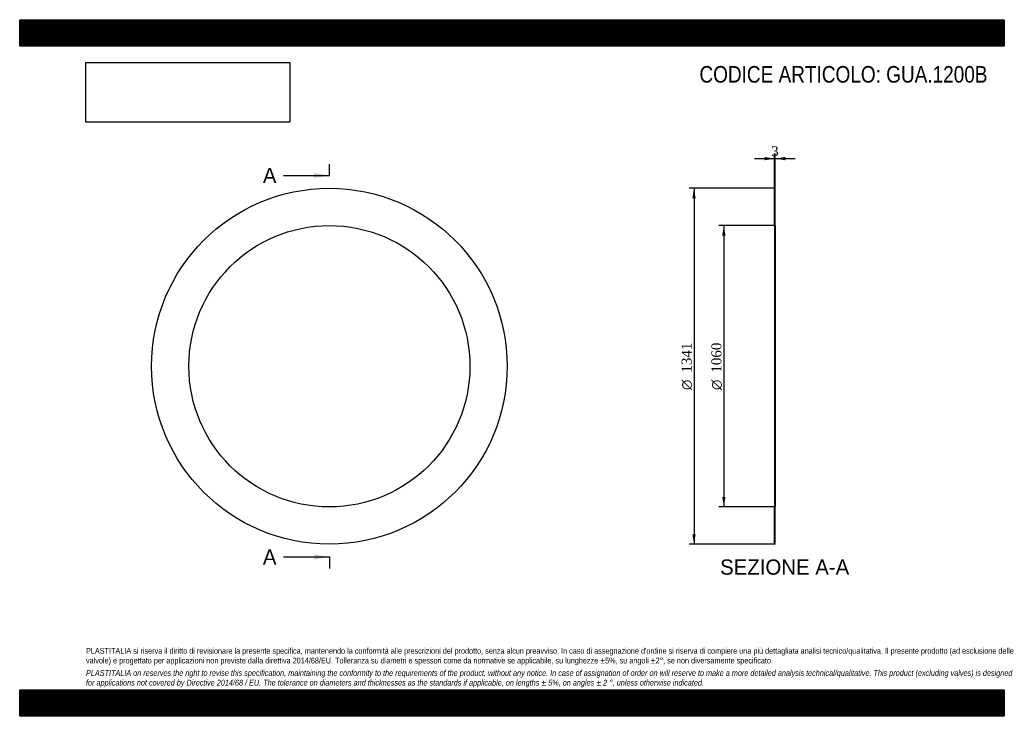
# Model space of a CAD drawing. Header units: millimetres. Extents: x 0 to 3712, y 0 to 2625.
import ezdxf
from ezdxf.enums import TextEntityAlignment as Align
from ezdxf.lldxf.tags import DXFTag

# ---------------------------------------------------------------- set-up
doc = ezdxf.new("R2010")
doc.units = ezdxf.units.MM
doc.header["$LTSCALE"] = 12.5
for name, color, linetype in [('Default', 7, 'Continuous'), ('DV2_Default', 7, 'Continuous'), ('GUA.1200B', 7, 'Continuous')]:
    doc.layers.add(name, color=color, linetype=linetype)
doc.styles.add('SEACAD_Solid_Edge_ANSI', font='seans.ttf')
doc.styles.add('SEACAD_Solid_Edge_ANSI1_Symbols', font='semeca1.ttf')
doc.styles.add('SEACAD_Times_New_Roman', font='times.ttf')
tags = doc.linetypes.add('CENTER2', pattern=[28.575, 19.05, -3.175, 3.175, -3.175]).pattern_tags.tags
tags[10:11] = [DXFTag(74, 4), DXFTag(75, 0), DXFTag(340, '0'), DXFTag(46, 0.0), DXFTag(50, 0.0), DXFTag(44, 0.0), DXFTag(45, 0.0)]
tags[8:9] = [DXFTag(74, 4), DXFTag(75, 0), DXFTag(340, '0'), DXFTag(46, 0.0), DXFTag(50, 0.0), DXFTag(44, 0.0), DXFTag(45, 0.0)]
tags[6:7] = [DXFTag(74, 4), DXFTag(75, 0), DXFTag(340, '0'), DXFTag(46, 0.0), DXFTag(50, 0.0), DXFTag(44, 0.0), DXFTag(45, 0.0)]
tags[4:5] = [DXFTag(74, 4), DXFTag(75, 0), DXFTag(340, '0'), DXFTag(46, 0.0), DXFTag(50, 0.0), DXFTag(44, 0.0), DXFTag(45, 0.0)]
doc.dimstyles.new('ANSImm', dxfattribs={"dimtxt": 37.5, "dimasz": 37.5, "dimexe": 18.75, "dimexo": 0, "dimgap": 9.375, "dimtad": 1, "dimdsep": 46, "dimtxsty": 'SEACAD_Times_New_Roman', "dimblk1": '_SE_FILLED', "dimblk2": '_SE_FILLED', "dimsah": 1, "dimcen": 18.75, "dimazin": 0, "dimtfac": 0.85, "dimtdec": 3, "dimtofl": 0, "dimtmove": 0, "dimatfit": 3, "dimfxl": 1, "dimarcsym": 0})
picture_1 = doc.add_image_def('image1.jpg', size_in_pixel=(4302, 1260))

# ---------------------------------------------------------------- blocks, each defined once
blk = doc.blocks.new('SE')
at = {"layer": 'GUA.1200B', "color": 7, "linetype": 'Continuous'}
for radius in [670.5, 530]:
    blk.add_circle((1167.7, 1319.1), radius, dxfattribs=at)
blk = doc.blocks.new('SE2')
at = {"color": 7, "linetype": 'Continuous', "style": 'SEACAD_Solid_Edge_ANSI'}
blk.add_text('A', height=57.5, dxfattribs=at).set_placement((916.9, 2066.6), align=Align.TOP_LEFT)
blk = doc.blocks.new('SE3')
at = {"color": 7, "linetype": 'Continuous', "style": 'SEACAD_Solid_Edge_ANSI'}
blk.add_text('A', height=57.5, dxfattribs=at).set_placement((916.9, 629.1), align=Align.TOP_LEFT)
blk = doc.blocks.new('SEANNOT_GROUP')
at = {"linetype": 'Continuous'}
blk.add_hatch(color=7, dxfattribs=at).paths.add_polyline_path([(1110.2, 2028.3), (1167.7, 2037.9), (1110.2, 2047.4)])
at = {"color": 7, "linetype": 'Continuous'}
blk.add_lwpolyline([(995.2, 2037.9), (1167.7, 2037.9)], dxfattribs=at)
blk = doc.blocks.new('SEANNOT_GROUP1')
at = {"linetype": 'Continuous'}
blk.add_hatch(color=7, dxfattribs=at).paths.add_polyline_path([(1110.2, 590.8), (1167.7, 600.4), (1110.2, 609.9)])
at = {"color": 7, "linetype": 'Continuous'}
blk.add_lwpolyline([(995.2, 600.4), (1167.7, 600.4)], dxfattribs=at)
blk = doc.blocks.new('SE1')
at = {"layer": 'Default', "color": 7, "linetype": 'CENTER2'}
for p, q in [((1167.7, 2037.9), (1167.7, 2081)), ((1167.7, 600.4), (1167.7, 557.2))]:
    blk.add_line(p, q, dxfattribs=at)
at = {"layer": 'Default', "color": 7, "linetype": 'CENTER2', "const_width": 0.0001}
blk.add_lwpolyline([(1167.7, 2037.9), (1167.7, 600.4)], dxfattribs=at)
at = {"layer": 'Default'}
for name in ['SE2', 'SEANNOT_GROUP', 'SE3', 'SEANNOT_GROUP1']:
    blk.add_blockref(name, (0, 0), dxfattribs=at)
blk = doc.blocks.new('SE4')
at = {"layer": 'GUA.1200B', "linetype": 'Continuous'}
h = blk.add_hatch(dxfattribs=at)
h.set_pattern_fill('LINE', scale=0.629921, angle=45, style=0)
h.paths.add_polyline_path([(2849, 1849.1), (2849, 1989.6), (2846, 1989.6), (2846, 1849.1)])
h = blk.add_hatch(dxfattribs=at)
h.set_pattern_fill('LINE', scale=0.629921, angle=45, style=0)
h.paths.add_polyline_path([(2849, 648.6), (2849, 789.1), (2846, 789.1), (2846, 648.6)])
at = {"layer": 'DV2_Default', "color": 7, "linetype": 'CENTER2'}
blk.add_line((2850.7, 1319.1), (2844.2, 1319.1), dxfattribs=at)
at = {"layer": 'GUA.1200B', "color": 7, "linetype": 'Continuous'}
for p, q in [((2846, 1849.1), (2846, 1989.6)), ((2846, 1989.6), (2849, 1989.6)), ((2849, 1849.1), (2849, 1989.6)), ((2846, 1849.1), (2846, 789.1)), ((2846, 1849.1), (2849, 1849.1)), ((2849, 1849.1), (2849, 789.1)), ((2846, 648.6), (2846, 789.1)), ((2849, 789.1), (2846, 789.1)), ((2849, 648.6), (2849, 789.1)), ((2849, 648.6), (2846, 648.6))]:
    blk.add_line(p, q, dxfattribs=at)
blk = doc.blocks.new('DMBLK27')
at = {"layer": 'Default', "linetype": 'Continuous'}
for points in [[(2808.5, 2107.8), (2808.5, 2095.3), (2846, 2101.5)], [(2886.5, 2107.8), (2849, 2101.5), (2886.5, 2095.3)]]:
    blk.add_hatch(color=7, dxfattribs=at).paths.add_polyline_path(points)
at = {"layer": 'Default', "color": 7, "linetype": 'Continuous'}
for p, q in [((2846, 1989.6), (2846, 2120.3)), ((2849, 1989.6), (2849, 2120.3)), ((2771, 2101.5), (2846, 2101.5)), ((2849, 2101.5), (2924, 2101.5))]:
    blk.add_line(p, q, dxfattribs=at)
at = {"layer": 'Default', "color": 7, "linetype": 'Continuous', "style": 'SEACAD_Times_New_Roman'}
blk.add_text('3', height=37.5, dxfattribs=at).set_placement((2833.2, 2148.4), align=Align.TOP_LEFT)
blk = doc.blocks.new('_SE_FILLED')
at = {"color": 0}
blk.add_line((0, 0), (-1, 0), dxfattribs=at)
blk.add_solid([(0, 0), (-1, -0.1665), (-1, 0.1665), (0, 0)], dxfattribs=at)
blk = doc.blocks.new('GDimGGroup')
at = {"layer": 'Default', "linetype": 'Continuous'}
for points in [[(2648.8, 1811.6), (2661.3, 1811.6), (2655, 1849.1)], [(2648.8, 826.6), (2655, 789.1), (2661.3, 826.6)]]:
    blk.add_hatch(color=7, dxfattribs=at).paths.add_polyline_path(points)
at = {"layer": 'Default', "color": 7, "linetype": 'Continuous'}
for p, q in [((2847.5, 1849.1), (2636.3, 1849.1)), ((2655, 1849.1), (2655, 789.1)), ((2847.5, 789.1), (2636.3, 789.1))]:
    blk.add_line(p, q, dxfattribs=at)
for s, style, p in [('1060', 'SEACAD_Times_New_Roman', (2608.2, 1294.9)), ('O', 'SEACAD_Solid_Edge_ANSI1_Symbols', (2608.2, 1229.6))]:
    blk.add_text(s, height=37.5, rotation=90, dxfattribs=dict(at, style=style)).set_placement(p, align=Align.TOP_LEFT)
blk = doc.blocks.new('GDimGGroup1')
at = {"layer": 'Default', "linetype": 'Continuous'}
for points in [[(2536.3, 1952.1), (2548.8, 1952.1), (2542.5, 1989.6)], [(2536.3, 686.1), (2542.5, 648.6), (2548.8, 686.1)]]:
    blk.add_hatch(color=7, dxfattribs=at).paths.add_polyline_path(points)
at = {"layer": 'Default', "color": 7, "linetype": 'Continuous'}
for p, q in [((2846, 1989.6), (2523.8, 1989.6)), ((2542.5, 1989.6), (2542.5, 648.6)), ((2846, 648.6), (2523.8, 648.6))]:
    blk.add_line(p, q, dxfattribs=at)
for s, style, p in [('1341', 'SEACAD_Times_New_Roman', (2495.7, 1294.9)), ('O', 'SEACAD_Solid_Edge_ANSI1_Symbols', (2495.7, 1229.6))]:
    blk.add_text(s, height=37.5, rotation=90, dxfattribs=dict(at, style=style)).set_placement(p, align=Align.TOP_LEFT)

msp = doc.modelspace()

# ---------------------------------------------------------------- hatches: boundary and pattern name
at = {"layer": 'Default', "linetype": 'Continuous'}
h = msp.add_hatch(dxfattribs=at)
h.set_pattern_fill('LINE', scale=0.629921, angle=45, style=0)
h.paths.add_polyline_path([(3712.5, 2525), (3712.5, 2625), (0, 2625), (0, 2525)])
for points in [[(3712.5, 2525), (3712.5, 2625), (0, 2625), (0, 2525)], [(3712.5, 0), (3712.5, 100), (0, 100), (0, 0)]]:
    msp.add_hatch(color=7, dxfattribs=at).paths.add_polyline_path(points)
h = msp.add_hatch(dxfattribs=at)
h.set_pattern_fill('LINE', scale=0.629921, angle=45, style=0)
h.paths.add_polyline_path([(3712.5, 0), (3712.5, 100), (0, 100), (0, 0)])

# ---------------------------------------------------------------- linework, layer by layer
at = {"layer": 'Default', "color": 7, "linetype": 'Continuous'}
for p, q in [((0, 2625), (3712.5, 2625)), ((0, 2525), (0, 2625)), ((3712.5, 2625), (3712.5, 2525)), ((3712.5, 2525), (0, 2525)), ((0, 100), (3712.5, 100)), ((0, 0), (0, 100)), ((3712.5, 100), (3712.5, 0)), ((3712.5, 0), (0, 0))]:
    msp.add_line(p, q, dxfattribs=at)

# ---------------------------------------------------------------- block references
at = {"layer": 'Default'}
for name in ['SE1', 'SE', 'GDimGGroup1', 'SE4', 'GDimGGroup']:
    msp.add_blockref(name, (0, 0), dxfattribs=at)

# ---------------------------------------------------------------- texts
at = {"layer": 'Default', "color": 7, "linetype": 'Continuous', "style": 'SEACAD_Solid_Edge_ANSI'}
msp.add_text('SEZIONE A-A', height=57.5, dxfattribs=at).set_placement((2640.853, 591.109), align=Align.TOP_LEFT)
at = {"layer": 'Default', "attachment_point": 1}
for s, insert, char_height, width in [('{\\fArial Narrow|b0||i0||c0|p34;\\C7;\\H62.5;\\W1.;CODICE ARTICOLO: GUA.1200B}', (2563.053, 2450.419), 62.5, 1084.69537), ("{\\fArial Narrow|b0||i0||c0|p34;\\C7;\\H21.875;\\W1.;PLASTITALIA si riserva il diritto di revisionare la presente specifica, mantenendo la conformità alle prescrizioni del prodotto, senza alcun preavviso. In caso di assegnazione d'ordine si riserva di compiere una più dettagliata analisi tecnico/qualitativa. Il presente prodotto (ad esclusione delle \\P}{\\fArial Narrow|b0||i0||c0|p34;\\C7;\\H21.875;\\W1.;valvole) è progettato per applicazioni non previste dalla direttiva 2014/68/EU. Tolleranza su diametri e spessori come da normative se applicabile, su lunghezze ±5%, su angoli ±2°, se non diversamente specificato.\\P}{\\fArial Narrow|b0||i0||c0|p34;\\C7;\\H6.25;\\W1.;   \\P}{\\fArial Narrow|b0||i1||c0|p34;\\C7;\\H21.875;\\W1.;PLASTITALIA on reserves the right to revise this specification, maintaining the conformity to the requirements of the product, without any notice. In case of assignation of order on will reserve to make a more detailed analysis technical/qualitative. This product (excluding valves) is designed \\P}{\\fArial Narrow|b0||i1||c0|p34;\\C7;\\H21.875;\\W1.;for applications not covered by Directive 2014/68 / EU. The tolerance on diameters and thicknesses as the standards if applicable, on lengths ± 5%, on angles ± 2 °, unless otherwise indicated.\\P}", (250, 257.53), 21.875, 3212.5)]:
    msp.add_mtext(s, dxfattribs=dict(at, insert=insert, char_height=char_height, width=width))

# ---------------------------------------------------------------- dimensions: what is measured, and where the dimension line sits
at = {"layer": 'Default', "color": 7, "linetype": 'Continuous'}
dim = msp.add_linear_dim(base=(2845.952, 2101.517), p1=(2845.952, 1989.609), p2=(2848.952, 1989.609), angle=0, text='\\A1;<>', dimstyle='ANSImm', dxfattribs=at)
dim.commit()
dim.dimension.update_dxf_attribs({"geometry": 'DMBLK27', "text_midpoint": (2847.452, 2101.517), "dimtype": 161})

# ---------------------------------------------------------------- pictures from other files: only their frames are drawn
image = msp.add_image(picture_1, insert=(250, 2238.79), size_in_units=(768.214, 225))
image.dxf.flags = 7

doc.saveas('drawing.dxf')
